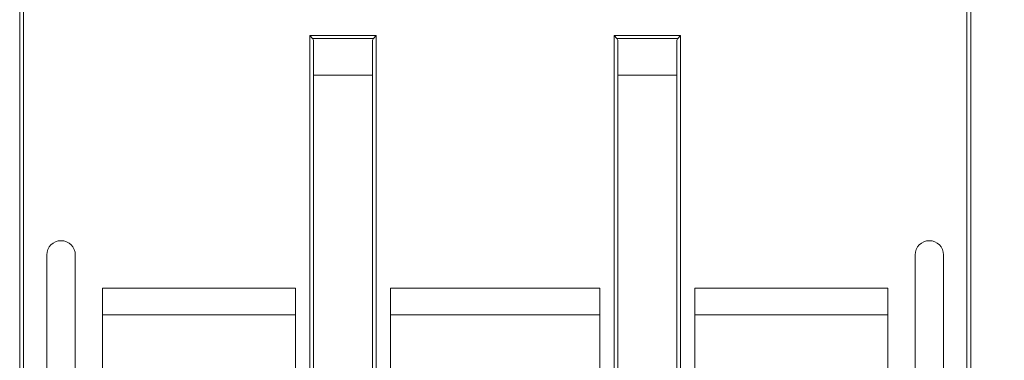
# Model space of a CAD drawing. Header units: millimetres. Extents: x 0 to 420, y 0 to 297.
# Tile 5 of 21: x 108 to 160, y 89 to 107. Entities that reach past the tile are written whole.
import ezdxf

# ---------------------------------------------------------------- set-up
doc = ezdxf.new("R2010")
doc.units = ezdxf.units.MM
doc.layers.add('COTA', color=7, linetype='Continuous')
doc.styles.add('SLDTEXTSTYLE3', font='TXT', dxfattribs={"width": 0.75})
doc.dimstyles.new('SLDDIMSTYLE0', dxfattribs={"dimtxt": 3.5, "dimasz": 3.302, "dimexe": 0, "dimexo": 0.0625, "dimgap": 0.875, "dimtad": 1, "dimdec": 1, "dimrnd": 1e-09, "dimzin": 12, "dimdsep": 46, "dimtxsty": 'SLDTEXTSTYLE3', "dimsah": 1, "dimcen": 0.09, "dimadec": 0, "dimazin": 3, "dimtfac": 1, "dimtdec": 1, "dimtofl": 0, "dimtmove": 0, "dimatfit": 3, "dimfxl": 0, "dimfrac": 2, "dimtolj": 1, "dimtzin": 12, "dimarcsym": 0})

# ---------------------------------------------------------------- blocks, each defined once
blk = doc.blocks.new('_D_5')
at = {"layer": 'COTA'}
for p, q in [((159.131, 137.325), (175.131, 137.325)), ((174.131, 137.325), (174.131, 37.525)), ((163.338, 90.992), (163.338, 91.703)), ((163.338, 91.703), (168.894, 91.703)), ((168.894, 91.703), (168.894, 90.992)), ((163.338, 77.577), (163.338, 76.866)), ((168.894, 76.866), (168.894, 77.577)), ((163.338, 76.866), (168.894, 76.866)), ((157.131, 37.525), (175.131, 37.525))]:
    blk.add_line(p, q, dxfattribs=at)
for points in [[(174.131, 137.325), (173.623, 134.023), (174.639, 134.023)], [(174.131, 37.525), (174.639, 40.827), (173.623, 40.827)]]:
    blk.add_solid(points, dxfattribs=at)
at = {"layer": 'COTA', "char_height": 3.5, "attachment_point": 1, "rotation": 90, "style": 'SLDTEXTSTYLE3'}
for s, insert in [('3,929', (164.383, 78.466)), ('99,8', (169.619, 79.759))]:
    blk.add_mtext(s, dxfattribs=dict(at, insert=insert))
blk = doc.blocks.new('_D_6')
at = {"layer": 'COTA'}
for p, q in [((159.131, 137.325), (187.131, 137.325)), ((186.131, 137.325), (186.131, 31.025)), ((175.338, 90.992), (175.338, 91.703)), ((175.338, 91.703), (180.894, 91.703)), ((180.894, 91.703), (180.894, 90.992)), ((175.338, 77.577), (175.338, 76.866)), ((180.894, 76.866), (180.894, 77.577)), ((175.338, 76.866), (180.894, 76.866)), ((121.266, 31.025), (187.131, 31.025))]:
    blk.add_line(p, q, dxfattribs=at)
for points in [[(186.131, 137.325), (185.623, 134.023), (186.639, 134.023)], [(186.131, 31.025), (186.639, 34.327), (185.623, 34.327)]]:
    blk.add_solid(points, dxfattribs=at)
at = {"layer": 'COTA', "char_height": 3.5, "attachment_point": 1, "rotation": 90, "style": 'SLDTEXTSTYLE3'}
for s, insert in [('4,185', (176.383, 78.466)), ('106,3', (181.619, 78.466))]:
    blk.add_mtext(s, dxfattribs=dict(at, insert=insert))

msp = doc.modelspace()

# ---------------------------------------------------------------- linework, layer by layer
at = {"color": 7, "linetype": 'Continuous', "lineweight": 15}
for p, q in [((108.131, 83.825), (108.131, 133.325)), ((108.331, 133.325), (108.331, 84.025)), ((157.931, 84.025), (157.931, 133.325)), ((158.131, 133.325), (158.131, 83.825)), ((123.381, 105.808), (126.881, 105.808)), ((123.381, 84.025), (123.381, 105.808)), ((123.522, 105.667), (123.381, 105.808)), ((126.74, 105.667), (123.522, 105.667)), ((126.74, 105.667), (126.881, 105.808)), ((126.881, 105.808), (126.881, 84.025)), ((139.381, 105.808), (142.881, 105.808)), ((139.381, 84.025), (139.381, 105.808)), ((139.381, 105.808), (139.522, 105.667)), ((142.74, 105.667), (139.522, 105.667)), ((142.74, 105.667), (142.881, 105.808)), ((142.881, 105.808), (142.881, 84.025)), ((123.581, 105.525), (123.581, 84.025)), ((126.681, 84.025), (126.681, 105.525)), ((139.581, 105.525), (139.581, 84.025)), ((142.681, 84.025), (142.681, 105.525)), ((126.681, 103.725), (123.581, 103.725)), ((142.681, 103.725), (139.581, 103.725)), ((109.556, 94.275), (109.556, 86.775)), ((111.056, 86.775), (111.056, 94.275)), ((155.206, 94.275), (155.206, 86.775)), ((156.706, 86.775), (156.706, 94.275)), ((112.481, 92.525), (122.631, 92.525)), ((112.481, 92.525), (112.481, 84.025)), ((122.631, 87.025), (122.631, 92.525)), ((127.631, 92.525), (138.631, 92.525)), ((127.631, 92.525), (127.631, 87.025)), ((138.631, 87.025), (138.631, 92.525)), ((153.781, 92.525), (143.631, 92.525)), ((143.631, 92.525), (143.631, 87.025)), ((153.781, 84.025), (153.781, 92.525)), ((112.481, 91.125), (122.631, 91.125)), ((127.631, 91.125), (138.631, 91.125)), ((143.631, 91.125), (153.781, 91.125))]:
    msp.add_line(p, q, dxfattribs=at)
for centre, radius, start, end in [((123.381, 105.525), 0.2, 0, 45), ((126.881, 105.525), 0.2, 135, 180), ((139.381, 105.525), 0.2, 0, 45), ((142.881, 105.525), 0.2, 135, 180), ((110.306, 94.275), 0.75, 0, 180), ((155.956, 94.275), 0.75, 0, 180)]:
    msp.add_arc(centre, radius, start, end, dxfattribs=at)

# ---------------------------------------------------------------- dimensions: what is measured, and where the dimension line sits
at = {"layer": 'COTA'}
for base, p2, picture, middle in [((186.131, 31.025), (120.266, 31.025), '_D_6', (186.131, 84.285)), ((174.131, 37.525), (156.131, 37.525), '_D_5', (174.131, 84.285))]:
    dim = msp.add_linear_dim(base=base, p1=(158.131, 137.325), p2=p2, angle=90, dimstyle='SLDDIMSTYLE0', dxfattribs=at)
    dim.commit()
    dim.dimension.update_dxf_attribs({"geometry": picture, "text_midpoint": middle, "dimtype": 160})

doc.saveas('drawing.dxf')
